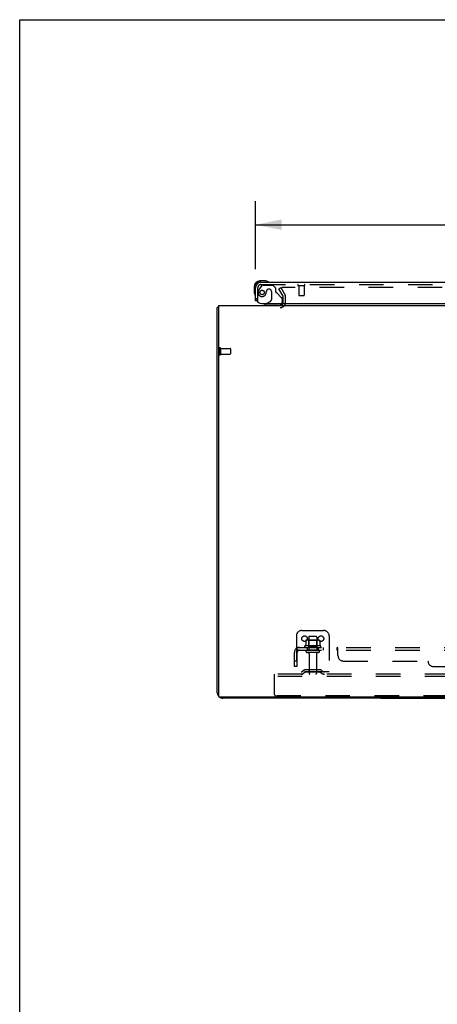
# Model space of a CAD drawing. Header units: inches. Extents: x 0 to 204, y 0 to 132.
# Tile 50 of 114: x 0 to 19, y 87 to 132. Entities that reach past the tile are written whole.
import ezdxf

# ---------------------------------------------------------------- set-up
doc = ezdxf.new("R2010")
doc.units = ezdxf.units.IN
doc.header["$LTSCALE"] = 11.243375
doc.header["$MEASUREMENT"] = 0
doc.linetypes.add('HIDDEN', pattern=[0.2, 0.1, -0.1])
doc.layers.get('0').update_dxf_attribs({"linetype": 'CONTINUOUS'})
for name, color, linetype in [('DEFAULT_2', 8, 'HIDDEN'), ('DIMENSIONS', 7, 'CONTINUOUS'), ('DOOR_ASSEMBLY', 7, 'CONTINUOUS'), ('SUBPANEL', 7, 'CONTINUOUS')]:
    doc.layers.add(name, color=color, linetype=linetype)
doc.styles.get("Standard").update_dxf_attribs({"font": 'arial.ttf'})
doc.dimstyles.new('DIMSTYLE_1', dxfattribs={"dimtxt": 0.901875, "dimasz": 1.2025, "dimexe": 0.09, "dimexo": 0.07, "dimgap": 0.0375, "dimtad": 0, "dimtih": 1, "dimtoh": 1, "dimzin": 4, "dimdsep": 46, "dimtxsty": 'Standard', "dimblk": '_FILLED', "dimblk1": '_FILLED', "dimblk2": '_FILLED', "dimcen": 0.09, "dimadec": 3, "dimazin": 1, "dimtfac": 1, "dimtdec": 3, "dimtofl": 0, "dimtmove": 0, "dimatfit": 3, "dimldrblk": '_FILLED', "dimfxl": 0, "dimtolj": 1, "dimtzin": 4, "dimarcsym": 0})

# ---------------------------------------------------------------- blocks, each defined once
blk = doc.blocks.new('_FILLED')
at = {"color": 0, "linetype": 'ByBlock'}
blk.add_solid([(0, 0), (-1, 0.2), (-1, -0.2)], dxfattribs=at)
blk = doc.blocks.new('*D8')
at = {"layer": 'DIMENSIONS', "color": 2, "linetype": 'Continuous'}
for p, q in [((10.806, 120.838), (10.806, 123.962)), ((46.994, 120.838), (46.994, 123.962)), ((10.806, 122.879), (24.811, 122.879)), ((46.994, 122.879), (32.988, 122.879))]:
    blk.add_line(p, q, dxfattribs=at)
at = {"layer": 'DIMENSIONS', "color": 2, "linetype": 'Continuous', "xscale": 1.2025, "yscale": 1.2025, "zscale": 1.2025, "rotation": 180}
blk.add_blockref('_FILLED', (10.806, 122.879), dxfattribs=at)
at = {"layer": 'DIMENSIONS', "color": 2, "linetype": 'Continuous', "xscale": 1.2025, "yscale": 1.2025, "zscale": 1.2025}
blk.add_blockref('_FILLED', (46.994, 122.879), dxfattribs=at)
at = {"layer": 'DIMENSIONS', "color": 2, "linetype": 'Continuous', "insert": (28.9, 123.33), "char_height": 0.9019, "width": 7.27535, "attachment_point": 2, "line_spacing_factor": 0.9}
blk.add_mtext('36.19 DOOR', dxfattribs=at)

msp = doc.modelspace()

# ---------------------------------------------------------------- linework, layer by layer
at = {"color": 7, "linetype": 'Continuous'}
for p, q in [((0, 0), (0, 132.275)), ((0, 132.275), (204.425, 132.275)), ((16.556, 101.236), (16.556, 101.184)), ((16.556, 101.184), (41.806, 101.184))]:
    msp.add_line(p, q, dxfattribs=at)
at = {"color": 3, "linetype": 'Continuous'}
for p, q in [((9.108, 119.184), (9.108, 101.296)), ((9.108, 119.184), (49.254, 119.184)), ((9.056, 101.431), (9.056, 119.08)), ((49.194, 101.236), (9.168, 101.236)), ((16.556, 101.184), (9.303, 101.184))]:
    msp.add_line(p, q, dxfattribs=at)
for points in [[(9.092, 119.096), (9.084, 119.095), (9.08, 119.094), (9.077, 119.093), (9.074, 119.093), (9.071, 119.092), (9.068, 119.091), (9.065, 119.09), (9.063, 119.089), (9.061, 119.088), (9.06, 119.087), (9.058, 119.086), (9.057, 119.085), (9.057, 119.083), (9.056, 119.082), (9.056, 119.08)], [(9.108, 119.1), (9.108, 119.1), (9.104, 119.099), (9.1, 119.098), (9.096, 119.097), (9.092, 119.096)]]:
    msp.add_lwpolyline(points, dxfattribs=at)
for centre, radius, start, end in [((11.935, 119.327), 0.142, 270, 333.5334), ((9.303, 101.431), 0.246, 180, 219.4274), ((9.168, 101.296), 0.06, 180, 270), ((9.303, 101.431), 0.246, 230.5726, 270)]:
    msp.add_arc(centre, radius, start, end, dxfattribs=at)
at = {"layer": 'DEFAULT_2', "color": 8, "linetype": 'HIDDEN'}
for p, q in [((11.876, 119.945), (11.967, 119.997)), ((12.073, 119.605), (11.876, 119.945)), ((11.967, 119.997), (12.163, 119.657)), ((46.35, 119.997), (12.013, 119.997)), ((12.077, 119.327), (12.077, 119.589)), ((12.181, 119.327), (12.181, 119.589)), ((9.16, 117.222), (9.16, 116.938)), ((9.203, 117.222), (9.203, 116.938)), ((9.203, 117.204), (9.65, 117.204)), ((9.203, 116.956), (9.65, 116.956)), ((9.66, 117.194), (9.66, 116.966)), ((12.931, 104.288), (13.931, 104.288)), ((12.681, 104.038), (12.681, 102.288)), ((13.112, 103.828), (13.112, 103.61)), ((13.687, 103.849), (13.175, 103.849)), ((13.248, 103.829), (13.228, 103.849)), ((13.244, 103.983), (13.244, 103.388)), ((13.248, 103.533), (13.248, 103.829)), ((13.615, 103.829), (13.248, 103.829)), ((13.589, 104.013), (13.274, 104.013)), ((13.615, 103.829), (13.635, 103.849)), ((13.615, 103.533), (13.615, 103.829)), ((13.619, 103.983), (13.619, 103.388)), ((13.75, 103.828), (13.75, 103.61)), ((14.181, 104.038), (14.181, 102.288)), ((13.787, 103.583), (13.075, 103.583)), ((13.097, 103.513), (13.765, 103.513)), ((13.689, 103.388), (13.174, 103.388)), ((13.248, 103.533), (13.228, 103.513)), ((13.615, 103.533), (13.248, 103.533)), ((13.615, 103.533), (13.635, 103.513)), ((13.689, 103.278), (13.174, 103.278)), ((13.266, 103.216), (13.266, 102.318)), ((13.596, 103.216), (13.596, 102.318)), ((13.024, 102.461), (12.956, 102.412)), ((13.772, 102.482), (13.091, 102.482)), ((13.256, 102.482), (13.256, 102.378)), ((13.606, 102.482), (13.606, 102.378)), ((13.838, 102.461), (13.906, 102.412)), ((11.681, 102.184), (11.681, 102.288)), ((46.681, 102.288), (11.681, 102.288)), ((11.681, 101.351), (11.681, 102.184)), ((46.681, 102.184), (11.681, 102.184)), ((14.181, 102.392), (12.681, 102.392)), ((13.085, 102.377), (13.017, 102.328)), ((13.772, 102.378), (13.091, 102.378)), ((13.777, 102.377), (13.845, 102.328)), ((46.619, 101.288), (11.744, 101.288))]:
    msp.add_line(p, q, dxfattribs=at)
for points in [[(12.013, 119.997), (12.011, 119.997), (12.009, 119.997), (12.007, 119.996), (12.005, 119.996), (12.003, 119.995), (12.001, 119.994), (12, 119.993), (11.998, 119.992), (11.997, 119.99), (11.996, 119.989), (11.995, 119.987), (11.994, 119.986), (11.993, 119.984), (11.993, 119.982), (11.993, 119.98), (11.993, 119.98)], [(11.993, 119.98), (11.993, 119.979), (11.993, 119.977), (11.993, 119.975), (11.994, 119.974), (11.995, 119.972)], [(13.118, 103.837), (13.117, 103.837), (13.115, 103.835), (13.114, 103.834), (13.113, 103.833), (13.113, 103.831), (13.112, 103.83), (13.112, 103.828)], [(13.744, 103.837), (13.745, 103.837), (13.747, 103.835), (13.748, 103.834), (13.749, 103.833), (13.749, 103.831), (13.75, 103.83), (13.75, 103.828)], [(13.112, 103.61), (13.112, 103.609), (13.112, 103.608), (13.112, 103.607), (13.111, 103.606), (13.111, 103.605), (13.111, 103.604), (13.11, 103.604), (13.11, 103.604), (13.109, 103.603), (13.109, 103.603), (13.109, 103.603), (13.109, 103.602), (13.108, 103.602), (13.108, 103.602), (13.108, 103.602), (13.107, 103.601), (13.107, 103.601), (13.107, 103.601)], [(13.755, 103.601), (13.755, 103.601), (13.755, 103.601), (13.754, 103.602), (13.754, 103.602), (13.754, 103.602), (13.754, 103.602), (13.753, 103.603), (13.753, 103.603), (13.753, 103.603), (13.752, 103.604), (13.752, 103.604), (13.752, 103.604), (13.751, 103.605), (13.751, 103.606), (13.751, 103.607), (13.75, 103.608), (13.75, 103.609), (13.75, 103.61)]]:
    msp.add_lwpolyline(points, dxfattribs=at)
for centre in [(13.056, 103.913), (13.806, 103.913)]:
    msp.add_circle(centre, 0.128, dxfattribs=at)
for centre, radius, start, end in [((12.044, 119.589), 0.033, 0, 30), ((12.044, 119.589), 0.137, 0, 30), ((11.935, 119.327), 0.246, 270, 360), ((11.935, 119.327), 0.142, 333.5334, 360), ((9.182, 117.222), 0.0215, 0, 180), ((9.182, 116.938), 0.0215, 180, 360), ((9.65, 117.194), 0.01, 0, 90), ((9.65, 116.966), 0.01, 270, 360), ((12.931, 104.038), 0.25, 90, 180), ((13.931, 104.038), 0.25, 0, 90), ((13.175, 103.708), 0.141, 90, 113.95), ((13.274, 103.983), 0.03, 90, 180), ((13.589, 103.983), 0.03, 0, 90), ((13.687, 103.708), 0.141, 66.05, 90), ((13.097, 103.552), 0.0384, 124.4497, 270), ((13.431, 102.983), 0.698, 117.6814, 120.6631), ((13.174, 103.333), 0.055, 90, 270), ((13.689, 103.333), 0.055, 270, 90), ((13.431, 102.983), 0.698, 59.3369, 62.3186), ((13.765, 103.552), 0.0384, 270, 55.5503), ((13.204, 103.216), 0.0625, 0, 90), ((13.659, 103.216), 0.0625, 90, 180), ((13.091, 102.368), 0.114, 90, 125.7539), ((13.772, 102.368), 0.114, 54.2461, 90), ((12.895, 102.496), 0.104, 270, 305.7539), ((12.895, 102.496), 0.208, 270, 305.7539), ((13.091, 102.368), 0.01, 90, 125.7539), ((13.296, 102.318), 0.03, 180, 270), ((13.566, 102.318), 0.03, 270, 360), ((13.772, 102.368), 0.01, 54.2461, 90), ((13.967, 102.496), 0.208, 234.2461, 270), ((13.967, 102.496), 0.104, 234.2461, 270), ((11.744, 101.351), 0.0625, 180, 270)]:
    msp.add_arc(centre, radius, start, end, dxfattribs=at)
at = {"layer": 'DOOR_ASSEMBLY', "color": 7, "linetype": 'Continuous'}
for p, q in [((10.746, 120.039), (10.746, 119.783)), ((10.806, 120.039), (10.806, 119.996)), ((11.265, 120.302), (11.009, 120.302)), ((11.053, 120.242), (11.009, 120.242)), ((11.303, 120.3), (11.265, 120.302)), ((10.746, 119.783), (10.749, 119.745)), ((10.882, 119.388), (10.806, 119.388)), ((11.317, 119.263), (11.248, 119.223)), ((11.248, 119.184), (11.248, 119.223))]:
    msp.add_line(p, q, dxfattribs=at)
at = {"layer": 'DOOR_ASSEMBLY', "color": 8, "linetype": 'HIDDEN'}
for p, q in [((11.086, 120.084), (10.985, 119.94)), ((11.053, 120.138), (46.747, 120.138)), ((11.151, 120.117), (11.602, 120.117)), ((11.728, 119.991), (11.602, 120.117)), ((12.768, 120.095), (13.052, 120.095)), ((12.786, 120.095), (12.786, 119.648)), ((13.034, 120.095), (13.034, 119.648)), ((10.91, 119.388), (10.91, 119.996)), ((11.307, 119.827), (11.307, 119.839)), ((11.438, 119.925), (11.405, 119.925)), ((11.536, 119.827), (11.536, 119.448)), ((11.728, 119.991), (11.728, 119.812)), ((11.787, 119.754), (12.006, 119.535)), ((12.796, 119.638), (13.024, 119.638)), ((10.91, 119.388), (10.882, 119.388)), ((11.878, 119.184), (11.248, 119.184)), ((11.317, 119.263), (11.486, 119.361)), ((12.035, 119.464), (12.035, 119.341))]:
    msp.add_line(p, q, dxfattribs=at)
at = {"layer": 'DOOR_ASSEMBLY', "color": 3, "linetype": 'Continuous'}
for p, q in [((11.053, 120.242), (46.747, 120.242)), ((10.806, 119.388), (10.806, 119.996)), ((11.098, 119.263), (46.932, 119.263))]:
    msp.add_line(p, q, dxfattribs=at)
at = {"layer": 'DOOR_ASSEMBLY', "color": 8, "linetype": 'HIDDEN'}
msp.add_circle((11.11, 119.775), 0.101, dxfattribs=at)
at = {"layer": 'DOOR_ASSEMBLY', "color": 7, "linetype": 'Continuous'}
for centre, radius, start, end in [((11.009, 120.039), 0.263, 90, 180), ((11.009, 120.039), 0.203, 90, 180), ((11.265, 120.052), 0.25, 59.1101, 90), ((11.386, 120.257), 0.015, 270, 353.6204), ((11.386, 120.254), 0.015, 6.3796, 59.1101), ((10.996, 119.783), 0.25, 180, 210.8899), ((10.794, 119.662), 0.015, 210.8899, 263.6204), ((10.791, 119.662), 0.015, 276.3796, 360), ((11.878, 119.341), 0.157, 270, 330.1697)]:
    msp.add_arc(centre, radius, start, end, dxfattribs=at)
at = {"layer": 'DOOR_ASSEMBLY', "color": 3, "linetype": 'Continuous'}
for centre, radius, start, end in [((11.053, 119.996), 0.246, 90, 180), ((11.098, 119.513), 0.25, 180, 270)]:
    msp.add_arc(centre, radius, start, end, dxfattribs=at)
at = {"layer": 'DOOR_ASSEMBLY', "color": 8, "linetype": 'HIDDEN'}
for centre, radius, start, end in [((11.053, 119.996), 0.142, 90, 180), ((11.151, 120.038), 0.079, 90, 144.9), ((12.768, 120.117), 0.0215, 90, 270), ((13.052, 120.117), 0.0215, 270, 90), ((11.11, 119.775), 0.187, 163.1561, 342.1518), ((11.3, 119.718), 0.386, 144.9, 163.1561), ((10.914, 119.839), 0.393, 342.0702, 358.3401), ((11.405, 119.827), 0.098, 90, 180), ((11.438, 119.827), 0.098, 0, 90), ((11.767, 119.812), 0.039, 180, 248.3904), ((11.716, 119.683), 0.1, 45, 68.3904), ((12.796, 119.648), 0.01, 180, 270), ((13.024, 119.648), 0.01, 270, 360), ((11.436, 119.448), 0.1, 300.092, 360), ((11.935, 119.464), 0.1, 0, 45), ((11.878, 119.341), 0.157, 330.1697, 360)]:
    msp.add_arc(centre, radius, start, end, dxfattribs=at)
at = {"layer": 'SUBPANEL', "color": 8, "linetype": 'HIDDEN'}
for p, q in [((12.674, 103.46), (12.753, 103.363)), ((12.712, 103.388), (12.712, 103.513)), ((12.712, 103.513), (45.65, 103.513)), ((12.712, 103.388), (45.65, 103.388)), ((13.181, 103.513), (13.181, 103.388)), ((13.681, 103.513), (13.681, 103.388)), ((13.909, 103.513), (13.909, 103.388)), ((14.19, 103.513), (14.19, 103.388)), ((14.552, 103.388), (14.552, 103.513)), ((14.568, 103.374), (14.565, 103.378)), ((14.576, 103.48), (14.573, 103.487)), ((14.587, 103.46), (14.586, 103.462)), ((14.587, 103.138), (14.587, 103.46)), ((12.587, 102.638), (12.587, 103.276)), ((12.712, 102.888), (12.587, 102.888)), ((12.712, 102.638), (12.712, 103.276)), ((14.837, 102.888), (18.712, 102.888)), ((12.712, 102.638), (12.587, 102.638)), ((18.962, 102.638), (39.4, 102.638))]:
    msp.add_line(p, q, dxfattribs=at)
for points in [[(12.674, 103.46), (12.676, 103.462), (12.678, 103.464), (12.68, 103.467), (12.682, 103.47), (12.684, 103.473), (12.686, 103.477), (12.687, 103.48), (12.689, 103.484)], [(12.689, 103.484), (12.692, 103.491), (12.694, 103.494), (12.695, 103.497), (12.697, 103.5), (12.698, 103.503), (12.7, 103.506), (12.702, 103.508), (12.704, 103.51), (12.706, 103.511), (12.707, 103.512), (12.709, 103.513), (12.711, 103.513), (12.712, 103.513)], [(12.735, 103.384), (12.735, 103.384), (12.735, 103.384), (12.735, 103.385), (12.735, 103.385), (12.735, 103.385), (12.735, 103.386), (12.734, 103.386), (12.734, 103.387), (12.734, 103.387), (12.733, 103.388), (12.733, 103.388), (12.733, 103.389), (12.732, 103.39), (12.732, 103.39), (12.732, 103.391), (12.731, 103.391), (12.731, 103.392), (12.731, 103.393), (12.73, 103.393), (12.73, 103.394), (12.73, 103.395), (12.729, 103.395), (12.729, 103.396), (12.728, 103.397), (12.728, 103.398), (12.728, 103.398), (12.727, 103.399), (12.727, 103.4), (12.727, 103.401), (12.726, 103.402), (12.726, 103.402), (12.726, 103.403), (12.725, 103.404), (12.725, 103.405), (12.724, 103.406), (12.724, 103.407), (12.724, 103.408), (12.723, 103.408), (12.723, 103.409), (12.723, 103.41), (12.722, 103.411), (12.722, 103.412), (12.722, 103.413), (12.721, 103.414), (12.721, 103.415), (12.72, 103.416), (12.72, 103.417), (12.72, 103.418), (12.719, 103.419), (12.719, 103.421), (12.719, 103.422), (12.718, 103.423), (12.718, 103.424), (12.718, 103.425), (12.717, 103.426), (12.717, 103.427), (12.717, 103.428), (12.716, 103.429), (12.716, 103.43), (12.716, 103.431), (12.715, 103.432), (12.715, 103.433), (12.715, 103.434), (12.715, 103.435), (12.714, 103.436), (12.714, 103.437), (12.714, 103.438), (12.714, 103.439), (12.714, 103.44), (12.713, 103.441), (12.713, 103.442), (12.713, 103.443), (12.713, 103.444), (12.713, 103.445), (12.713, 103.446), (12.712, 103.446), (12.712, 103.447), (12.712, 103.447), (12.712, 103.448), (12.712, 103.448), (12.712, 103.448)], [(12.712, 103.448), (12.712, 103.448), (12.712, 103.448), (12.712, 103.448), (12.712, 103.448), (12.712, 103.448), (12.712, 103.447), (12.712, 103.447), (12.712, 103.446), (12.712, 103.446), (12.712, 103.445)], [(12.74, 103.37), (12.736, 103.374), (12.734, 103.376), (12.732, 103.378), (12.729, 103.38), (12.727, 103.382), (12.725, 103.383), (12.722, 103.385), (12.72, 103.386), (12.718, 103.387), (12.716, 103.388), (12.714, 103.388), (12.712, 103.388)], [(12.732, 103.388), (12.733, 103.388), (12.733, 103.387), (12.733, 103.387), (12.734, 103.387), (12.734, 103.386), (12.734, 103.386), (12.735, 103.385), (12.735, 103.385), (12.735, 103.385), (12.735, 103.385), (12.735, 103.384)], [(12.753, 103.363), (12.753, 103.363), (12.752, 103.362), (12.751, 103.362), (12.75, 103.363), (12.749, 103.363), (12.748, 103.364), (12.746, 103.365), (12.745, 103.366), (12.743, 103.367), (12.742, 103.369), (12.74, 103.37)], [(14.57, 103.494), (14.569, 103.497), (14.567, 103.5), (14.566, 103.503), (14.564, 103.506), (14.562, 103.508), (14.56, 103.51), (14.558, 103.511), (14.557, 103.512), (14.555, 103.513), (14.553, 103.513), (14.552, 103.513)], [(14.561, 103.383), (14.559, 103.385), (14.558, 103.386), (14.556, 103.387), (14.555, 103.388), (14.553, 103.388), (14.552, 103.388)], [(14.556, 103.387), (14.555, 103.388), (14.553, 103.388), (14.552, 103.388)], [(14.557, 103.512), (14.555, 103.513), (14.553, 103.513)], [(14.564, 103.506), (14.562, 103.508), (14.56, 103.51), (14.558, 103.511)], [(14.565, 103.378), (14.564, 103.38), (14.562, 103.382), (14.561, 103.383), (14.559, 103.385), (14.558, 103.386)], [(14.572, 103.369), (14.57, 103.37), (14.569, 103.372), (14.568, 103.374)], [(14.573, 103.487), (14.572, 103.491), (14.57, 103.494)], [(14.587, 103.363), (14.586, 103.363), (14.584, 103.362), (14.582, 103.362), (14.581, 103.363), (14.579, 103.363), (14.577, 103.364), (14.576, 103.365), (14.574, 103.366), (14.573, 103.367), (14.572, 103.369)], [(14.586, 103.462), (14.584, 103.464), (14.583, 103.467), (14.581, 103.47), (14.579, 103.473), (14.578, 103.477), (14.576, 103.48)], [(14.581, 103.363), (14.579, 103.363), (14.577, 103.364)], [(14.587, 103.363), (14.586, 103.363), (14.584, 103.362), (14.582, 103.362)]]:
    msp.add_lwpolyline(points, dxfattribs=at)
for centre, radius, start, end in [((12.824, 103.276), 0.237, 90, 180), ((12.824, 103.276), 0.112, 90, 180), ((14.837, 103.138), 0.25, 180, 270), ((18.962, 102.888), 0.25, 180, 270)]:
    msp.add_arc(centre, radius, start, end, dxfattribs=at)

# ---------------------------------------------------------------- dimensions: what is measured, and where the dimension line sits
at = {"layer": 'DIMENSIONS', "color": 2, "linetype": 'Continuous'}
dim = msp.add_linear_dim(base=(10.806, 122.879), p1=(46.994, 120.768), p2=(10.806, 120.768), angle=180, text='<> DOOR', dimstyle='DIMSTYLE_1', dxfattribs=at)
dim.commit()
dim.dimension.update_dxf_attribs({"geometry": '*D8', "text_midpoint": (28.9, 122.879), "dimtype": 160})

doc.saveas('drawing.dxf')
